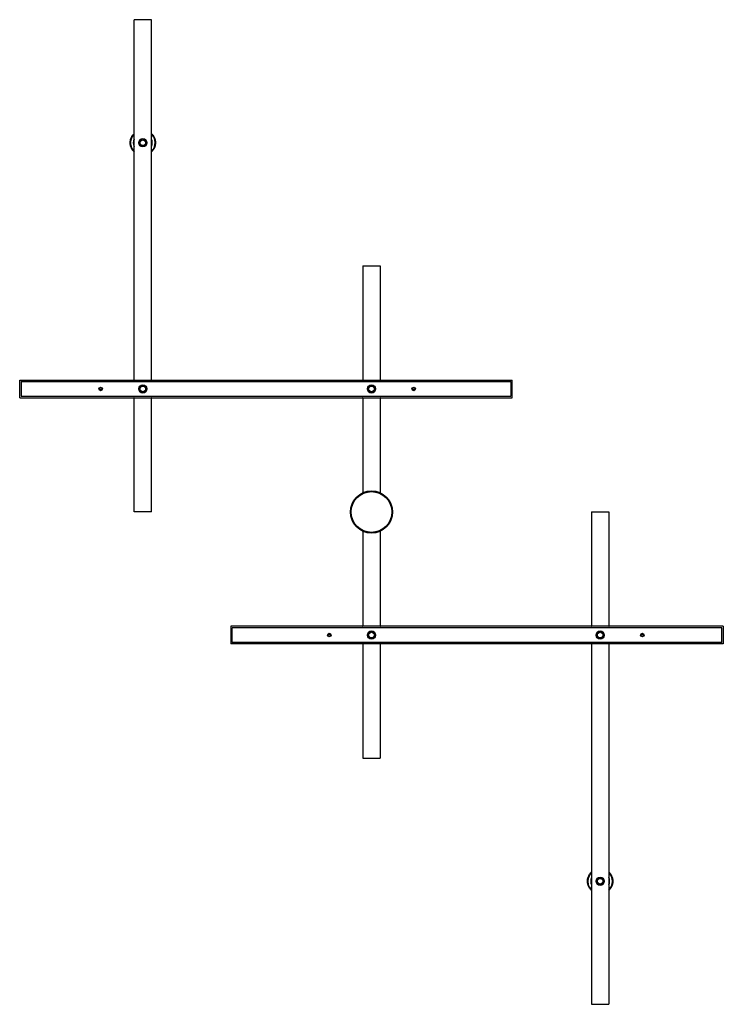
# Paper-space layout '_Inferior' of a CAD drawing. Header units: millimetres. Extents: x -650 to 350, y -525 to 875.
import ezdxf

# ---------------------------------------------------------------- set-up
doc = ezdxf.new("R2010")
doc.units = ezdxf.units.MM

psp = doc.layouts.new('_Inferior')

# ---------------------------------------------------------------- linework, layer by layer
at = {"color": 7, "linetype": 'Continuous', "lineweight": 25}
for p, q in [((-462.5, 875), (-487.5, 875)), ((-487.5, 362.5), (-487.5, 875)), ((-462.5, 362.5), (-462.5, 875)), ((-487.5, 712.1), (-487.7, 712)), ((-479.1, 703.6), (-478.6, 703.2)), ((-478.7, 703.3), (-479.1, 703.6)), ((-478.6, 703.2), (-478.7, 703.3)), ((-478.6, 703.2), (-478.6, 703.2)), ((-462.5, 687.8), (-461.9, 688.4)), ((-461.5, 688.1), (-462.5, 687.2)), ((-462, 688.5), (-461.5, 688.1)), ((-462, 688.5), (-462, 688.5)), ((-461.5, 688.1), (-461.9, 688.4)), ((-162.5, 525), (-162.5, 362.5)), ((-162.5, 525), (-137.5, 525)), ((-137.5, 525), (-137.5, 362.5)), ((-650, 337.5), (-650, 362.5)), ((-650, 362.5), (50, 362.5)), ((-648, 360.5), (48, 360.5)), ((-648, 360.5), (-648, 339.5)), ((-487.8, 362.5), (-487.5, 362.9)), ((-478.7, 354), (-478.3, 353.6)), ((-478.4, 353.7), (-478.7, 354)), ((-478.3, 353.6), (-478.4, 353.7)), ((-478.3, 353.6), (-478.3, 353.6)), ((-462.5, 362.8), (-462.1, 362.5)), ((-162.8, 362.5), (-162.5, 362.8)), ((-154.1, 353.6), (-153.6, 353.2)), ((-153.7, 353.3), (-154.1, 353.6)), ((-153.6, 353.2), (-153.7, 353.3)), ((-153.6, 353.2), (-153.6, 353.2)), ((-137.5, 362.8), (-137.2, 362.5)), ((48, 360.5), (48, 339.5)), ((50, 337.5), (50, 362.5)), ((-650, 337.5), (50, 337.5)), ((-648, 339.5), (48, 339.5)), ((-487.5, 337.2), (-487.9, 337.5)), ((-487.5, 175), (-487.5, 337.5)), ((-462.2, 337.5), (-462.5, 337.1)), ((-462.5, 175), (-462.5, 337.5)), ((-162.5, 337.2), (-162.8, 337.5)), ((-162.5, 337.5), (-162.5, 202.3)), ((-137.5, 337.5), (-137.5, 202.3)), ((-137.2, 337.5), (-137.5, 337.2)), ((-462.5, 175), (-487.5, 175)), ((162.5, 175), (162.5, 12.5)), ((162.5, 175), (187.5, 175)), ((187.5, 175), (187.5, 12.5)), ((-162.5, 147.7), (-162.5, 12.5)), ((-137.5, 147.7), (-137.5, 12.5)), ((350, 12.5), (-350, 12.5)), ((-350, 12.5), (-350, -12.5)), ((348, 10.5), (-348, 10.5)), ((-348, -10.5), (-348, 10.5)), ((-155.3, 1.4), (-154.7, 1.2)), ((-154.8, 1.3), (-155.3, 1.4)), ((-154.7, 1.3), (-154.8, 1.3)), ((-154.7, 1.2), (-154.7, 1.3)), ((162.2, 12.5), (162.5, 12.9)), ((171.3, 4), (171.7, 3.6)), ((171.6, 3.7), (171.3, 4)), ((171.7, 3.6), (171.6, 3.7)), ((171.7, 3.6), (171.7, 3.6)), ((187.5, 12.8), (187.9, 12.5)), ((348, -10.5), (348, 10.5)), ((350, 12.5), (350, -12.5)), ((350, -12.5), (-350, -12.5)), ((348, -10.5), (-348, -10.5)), ((-162.5, -12.5), (-162.5, -175)), ((-137.5, -12.5), (-137.5, -175)), ((162.5, -12.8), (162.1, -12.5)), ((162.5, -12.5), (162.5, -525)), ((187.8, -12.5), (187.5, -12.9)), ((187.5, -12.5), (187.5, -525)), ((-162.5, -175), (-137.5, -175)), ((159.6, -341.9), (158.3, -345)), ((169.7, -348.6), (170.3, -348.8)), ((170.2, -348.7), (169.7, -348.6)), ((170.3, -348.7), (170.2, -348.7)), ((170.3, -348.8), (170.3, -348.7)), ((161, -360.5), (162.5, -362.2)), ((161, -360.5), (162.5, -362.1)), ((191.7, -354.5), (192.4, -354.7)), ((191.7, -354.5), (191.7, -354.5)), ((192.4, -354.7), (191.8, -354.5)), ((162.5, -525), (187.5, -525))]:
    psp.add_line(p, q, dxfattribs=at)
at = {"color": 8, "linetype": 'Continuous', "lineweight": 25}
psp.add_line((187.5, -355.1), (188, -353.5), dxfattribs=at)
at = {"color": 7, "linetype": 'Continuous', "lineweight": 25}
for centre, radius in [((-475, 700), 5.85), ((-475, 700), 4), ((-535, 350), 2.5), ((-535, 350), 1.5), ((-475, 350), 5.85), ((-475, 350), 4), ((-150, 350), 5.85), ((-150, 350), 4), ((-90, 350), 2.5), ((-90, 350), 1.5), ((-150, 175), 30), ((-150, 175), 29), ((-210, 0), 2.5), ((-210, 0), 1.5), ((-150, 0), 5.85), ((-150, 0), 4), ((175, 0), 5.85), ((175, 0), 4), ((235, 0), 2.5), ((235, 0), 1.5), ((175, -350), 5.85), ((175, -350), 4)]:
    psp.add_circle(centre, radius, dxfattribs=at)
at = {"color": 8, "linetype": 'Continuous', "lineweight": 25}
for centre, start, end in [((-475, 700), 157.8084, 202.1916), ((-475, 700), 337.8084, 22.1916), ((175, -350), 157.8084, 202.1916), ((175, -350), 345.0068, 22.1916)]:
    psp.add_arc(centre, 13.5, start, end, dxfattribs=at)
at = {"color": 7, "linetype": 'Continuous', "lineweight": 25}
for centre, radius, start, end in [((-475, 700), 5, 247.1606, 138.475), ((-475, 700), 17.5, 190.2769, 224.4153), ((-475, 350), 5, 241.4774, 132.7917), ((-150, 350), 5, 247.1606, 138.475), ((-150, 0), 5, 273.6925, 165.0068), ((175, 0), 5, 241.5164, 132.8308), ((175, -350), 5, 273.6925, 165.0068), ((175, -350), 17.5, 315.5847, 344.9901)]:
    psp.add_arc(centre, radius, start, end, dxfattribs=at)
for points, knots in [([(-487.5, 687.2), (-488.4, 688.1), (-490.4, 690.2), (-492.3, 694.3), (-493.2, 698.9), (-492.8, 703.7), (-491.3, 708.1), (-489.4, 711.2), (-487.8, 712.5), (-487.5, 712.8)], [0, 0, 0, 0, 0.134356, 0.297643, 0.462911, 0.625881, 0.790922, 0.954836, 1, 1, 1, 1]), ([(-487.5, 712.1), (-487.8, 711.9), (-488.8, 710.9), (-490.1, 709), (-491.4, 706.3), (-492.2, 703.5), (-492.6, 700.5), (-492.5, 698.3), (-492.3, 697.1), (-492.2, 696.9)], [0, 0, 0, 0, 0.069298, 0.248837, 0.423441, 0.603106, 0.777775, 0.957506, 1, 1, 1, 1]), ([(-479.1, 703.6), (-479.3, 703.4), (-479.6, 703.1), (-479.9, 702.5), (-480.1, 702.1), (-480.3, 701.4), (-480.4, 701.1), (-480.5, 700.4), (-480.5, 700), (-480.5, 699.3), (-480.4, 699), (-480.2, 698.3), (-480.1, 697.9), (-479.8, 697.3), (-479.6, 697), (-479.1, 696.4), (-478.9, 696.1), (-478.4, 695.7), (-478.1, 695.4), (-477.5, 695.1), (-477.1, 694.9), (-476.4, 694.7), (-476.1, 694.6), (-475.4, 694.5), (-475, 694.5), (-474.3, 694.5), (-474, 694.6), (-473.3, 694.8), (-472.9, 694.9), (-472.3, 695.2), (-472, 695.4), (-471.4, 695.9), (-471.1, 696.1), (-470.7, 696.6), (-470.4, 696.9), (-470.1, 697.5), (-469.9, 697.9), (-469.7, 698.6), (-469.6, 698.9), (-469.5, 699.6), (-469.5, 700), (-469.5, 700.7), (-469.6, 701), (-469.8, 701.7), (-469.9, 702.1), (-470.2, 702.7), (-470.4, 703), (-470.9, 703.6), (-471.1, 703.9), (-471.6, 704.3), (-471.9, 704.6), (-472.5, 704.9), (-472.9, 705.1), (-473.6, 705.3), (-473.9, 705.4), (-474.6, 705.5), (-475, 705.5), (-475.7, 705.5), (-476, 705.4), (-476.7, 705.2), (-477.1, 705.1), (-477.7, 704.8), (-478, 704.6), (-478.6, 704.1), (-478.9, 703.9), (-479.1, 703.6)], [0, 0, 0, 0, 0.03125, 0.03125, 0.0625, 0.0625, 0.09375, 0.09375, 0.125, 0.125, 0.15625, 0.15625, 0.1875, 0.1875, 0.21875, 0.21875, 0.25, 0.25, 0.28125, 0.28125, 0.3125, 0.3125, 0.34375, 0.34375, 0.375, 0.375, 0.40625, 0.40625, 0.4375, 0.4375, 0.46875, 0.46875, 0.5, 0.5, 0.53125, 0.53125, 0.5625, 0.5625, 0.59375, 0.59375, 0.625, 0.625, 0.65625, 0.65625, 0.6875, 0.6875, 0.71875, 0.71875, 0.75, 0.75, 0.78125, 0.78125, 0.8125, 0.8125, 0.84375, 0.84375, 0.875, 0.875, 0.90625, 0.90625, 0.9375, 0.9375, 0.96875, 0.96875, 1, 1, 1, 1]), ([(-478.6, 703.2), (-479, 702.8), (-479.2, 702.4), (-479.6, 701.5), (-479.8, 701), (-479.9, 700.3), (-479.9, 700), (-479.8, 699.5), (-479.8, 699.3), (-479.7, 698.5), (-479.5, 698.1), (-479, 697.2), (-478.7, 696.8), (-478.1, 696.3), (-477.9, 696.1), (-477.5, 695.9), (-477.3, 695.7), (-476.6, 695.4), (-476.1, 695.3), (-475.4, 695.2), (-475.1, 695.1), (-474.7, 695.2), (-474.4, 695.2), (-474.2, 695.2)], [0, 0, 0, 0, 0.125, 0.125, 0.25, 0.25, 0.3125, 0.3125, 0.375, 0.375, 0.5, 0.5, 0.625, 0.625, 0.6875, 0.6875, 0.75, 0.75, 0.875, 0.875, 0.9375, 0.9375, 1, 1, 1, 1]), ([(-478.6, 703.2), (-479, 702.8), (-479.2, 702.4), (-479.6, 701.5), (-479.8, 701), (-479.9, 700), (-479.9, 699.5), (-479.7, 698.8), (-479.6, 698.5), (-479.5, 698.1), (-479.4, 697.9), (-479.1, 697.4), (-479, 697.2), (-478.7, 696.8), (-478.5, 696.6), (-478.1, 696.3), (-477.9, 696.1), (-477.5, 695.9), (-477.3, 695.7), (-476.9, 695.5), (-476.6, 695.4), (-476.2, 695.3), (-475.9, 695.2), (-475.2, 695.1), (-474.7, 695.1), (-474.2, 695.2)], [0, 0, 0, 0, 0.125, 0.125, 0.25, 0.25, 0.375, 0.375, 0.4375, 0.4375, 0.5, 0.5, 0.5625, 0.5625, 0.625, 0.625, 0.6875, 0.6875, 0.75, 0.75, 0.8125, 0.8125, 0.875, 0.875, 1, 1, 1, 1]), ([(-476.9, 695.4), (-476.2, 695.2), (-474.8, 694.8), (-472.7, 695.4), (-471.2, 696.6), (-470.1, 698.3), (-469.9, 700.3), (-470.4, 702.3), (-471.6, 703.8), (-473.3, 704.9), (-475.3, 705.1), (-476.7, 704.9), (-477.2, 704.5), (-477.2, 704.5)], [0, 0, 0, 0, 0.114972, 0.213144, 0.311317, 0.409489, 0.507662, 0.605835, 0.704007, 0.80218, 0.900353, 0.998525, 1, 1, 1, 1]), ([(-462.5, 712.8), (-461.6, 711.9), (-459.6, 709.8), (-457.7, 705.7), (-456.8, 701.1), (-457.2, 696.4), (-458.7, 691.8), (-460.6, 689.3), (-461.5, 688.1)], [0, 0, 0, 0, 0.140711, 0.311721, 0.484806, 0.655485, 0.828333, 1, 1, 1, 1]), ([(-458, 696.6), (-457.9, 697.1), (-457.7, 698.6), (-457.6, 701.1), (-458, 704), (-458.9, 706.8), (-460.3, 709.4), (-461.5, 711.2), (-462.4, 711.9), (-462.5, 712.1)], [0, 0, 0, 0, 0.09957, 0.271315, 0.44306, 0.619784, 0.791555, 0.968284, 1, 1, 1, 1]), ([(-492.2, 696.9), (-491.9, 695.6), (-491.3, 693.1), (-489.6, 690), (-488.1, 688.5), (-487.5, 687.9)], [0, 0, 0, 0, 0.378918, 0.752383, 1, 1, 1, 1]), ([(-479.5, 697.8), (-479.2, 697.3), (-478.9, 696.8), (-478.2, 696.2), (-478, 696), (-477.5, 695.7), (-477.2, 695.5), (-476.9, 695.4)], [0, 0, 0, 0, 0.5, 0.5, 0.75, 0.75, 1, 1, 1, 1]), ([(-474.2, 695.2), (-474.6, 695.1), (-475.1, 695.1), (-475.8, 695.1), (-476, 695.2), (-476.5, 695.2), (-476.7, 695.3), (-476.9, 695.4)], [0, 0, 0, 0, 0.5, 0.5, 0.75, 0.75, 1, 1, 1, 1]), ([(-462, 688.5), (-461.5, 689.1), (-461.1, 689.7), (-460.2, 691), (-459.5, 692.3), (-458.9, 693.7), (-458.5, 694.8), (-458.4, 695.1), (-458.2, 695.9), (-458.1, 696.2), (-458, 696.6)], [0, 0, 0, 0, 0.25, 0.25, 0.5, 0.75, 0.75, 0.875, 0.875, 1, 1, 1, 1]), ([(-458, 696.6), (-458.3, 695.1), (-458.8, 693.7), (-460.2, 690.9), (-461.1, 689.6), (-462, 688.5)], [0, 0, 0, 0, 0.5, 0.5, 1, 1, 1, 1]), ([(-478.7, 354), (-479, 353.8), (-479.2, 353.5), (-479.7, 352.9), (-479.8, 352.6), (-480.1, 352), (-480.3, 351.6), (-480.4, 350.9), (-480.5, 350.6), (-480.5, 349.9), (-480.5, 349.5), (-480.4, 348.8), (-480.3, 348.4), (-480, 347.8), (-479.9, 347.4), (-479.5, 346.8), (-479.3, 346.5), (-478.8, 346), (-478.5, 345.8), (-477.9, 345.3), (-477.6, 345.2), (-477, 344.9), (-476.6, 344.7), (-475.9, 344.6), (-475.6, 344.5), (-474.9, 344.5), (-474.5, 344.5), (-473.8, 344.6), (-473.4, 344.7), (-472.8, 345), (-472.4, 345.1), (-471.8, 345.5), (-471.5, 345.7), (-471, 346.2), (-470.8, 346.5), (-470.3, 347.1), (-470.2, 347.4), (-469.9, 348), (-469.7, 348.4), (-469.6, 349.1), (-469.5, 349.4), (-469.5, 350.1), (-469.5, 350.5), (-469.6, 351.2), (-469.7, 351.6), (-470, 352.2), (-470.1, 352.6), (-470.5, 353.2), (-470.7, 353.5), (-471.2, 354), (-471.5, 354.2), (-472.1, 354.7), (-472.4, 354.8), (-473, 355.1), (-473.4, 355.3), (-474.1, 355.4), (-474.4, 355.5), (-475.1, 355.5), (-475.5, 355.5), (-476.2, 355.4), (-476.6, 355.3), (-477.2, 355), (-477.6, 354.9), (-478.2, 354.5), (-478.5, 354.3), (-478.7, 354)], [0, 0, 0, 0, 0.03125, 0.03125, 0.0625, 0.0625, 0.09375, 0.09375, 0.125, 0.125, 0.15625, 0.15625, 0.1875, 0.1875, 0.21875, 0.21875, 0.25, 0.25, 0.28125, 0.28125, 0.3125, 0.3125, 0.34375, 0.34375, 0.375, 0.375, 0.40625, 0.40625, 0.4375, 0.4375, 0.46875, 0.46875, 0.5, 0.5, 0.53125, 0.53125, 0.5625, 0.5625, 0.59375, 0.59375, 0.625, 0.625, 0.65625, 0.65625, 0.6875, 0.6875, 0.71875, 0.71875, 0.75, 0.75, 0.78125, 0.78125, 0.8125, 0.8125, 0.84375, 0.84375, 0.875, 0.875, 0.90625, 0.90625, 0.9375, 0.9375, 0.96875, 0.96875, 1, 1, 1, 1]), ([(-478.3, 353.6), (-478.7, 353.2), (-479, 352.8), (-479.5, 351.9), (-479.7, 351.5), (-479.8, 350.7), (-479.8, 350.5), (-479.9, 350), (-479.9, 349.8), (-479.8, 349), (-479.6, 348.5), (-479.2, 347.6), (-479, 347.2), (-478.5, 346.6), (-478.3, 346.4), (-477.9, 346.1), (-477.7, 346), (-477.1, 345.6), (-476.6, 345.4), (-475.9, 345.2), (-475.6, 345.2), (-475.1, 345.1), (-474.9, 345.1), (-474.6, 345.2)], [0, 0, 0, 0, 0.125, 0.125, 0.25, 0.25, 0.3125, 0.3125, 0.375, 0.375, 0.5, 0.5, 0.625, 0.625, 0.6875, 0.6875, 0.75, 0.75, 0.875, 0.875, 0.9375, 0.9375, 1, 1, 1, 1]), ([(-478.3, 353.6), (-478.7, 353.2), (-479, 352.8), (-479.5, 352), (-479.6, 351.5), (-479.9, 350.5), (-479.9, 350), (-479.8, 349.3), (-479.8, 349), (-479.6, 348.5), (-479.6, 348.3), (-479.4, 347.8), (-479.2, 347.6), (-479, 347.2), (-478.8, 347), (-478.5, 346.6), (-478.3, 346.4), (-477.9, 346.1), (-477.7, 346), (-477.3, 345.7), (-477.1, 345.6), (-476.6, 345.4), (-476.4, 345.3), (-475.7, 345.2), (-475.2, 345.1), (-474.6, 345.2)], [0, 0, 0, 0, 0.125, 0.125, 0.25, 0.25, 0.375, 0.375, 0.4375, 0.4375, 0.5, 0.5, 0.5625, 0.5625, 0.625, 0.625, 0.6875, 0.6875, 0.75, 0.75, 0.8125, 0.8125, 0.875, 0.875, 1, 1, 1, 1]), ([(-478.4, 353.7), (-478.4, 353.7), (-479, 353.3), (-479.3, 352.7), (-479.5, 352.1)], [0, 0, 0, 0, 0.004535, 1, 1, 1, 1]), ([(-477.4, 345.6), (-476.7, 345.3), (-475.3, 344.8), (-473.2, 345.2), (-471.5, 346.2), (-470.3, 347.9), (-469.9, 349.8), (-470.2, 351.8), (-471.2, 353.5), (-472.9, 354.7), (-474.8, 355.1), (-476.2, 355), (-476.8, 354.7), (-476.8, 354.7)], [0, 0, 0, 0, 0.1149716, 0.2131442, 0.3113169, 0.4094895, 0.5076621, 0.6058348, 0.7040074, 0.80218, 0.9003527, 0.9985253, 1, 1, 1, 1]), ([(-154.1, 353.6), (-154.3, 353.4), (-154.6, 353.1), (-154.9, 352.5), (-155.1, 352.1), (-155.3, 351.4), (-155.4, 351.1), (-155.5, 350.4), (-155.5, 350), (-155.5, 349.3), (-155.4, 349), (-155.2, 348.3), (-155.1, 347.9), (-154.8, 347.3), (-154.6, 347), (-154.1, 346.4), (-153.9, 346.1), (-153.4, 345.7), (-153.1, 345.4), (-152.5, 345.1), (-152.1, 344.9), (-151.4, 344.7), (-151.1, 344.6), (-150.4, 344.5), (-150, 344.5), (-149.3, 344.5), (-149, 344.6), (-148.3, 344.8), (-147.9, 344.9), (-147.3, 345.2), (-147, 345.4), (-146.4, 345.9), (-146.1, 346.1), (-145.7, 346.6), (-145.4, 346.9), (-145.1, 347.5), (-144.9, 347.9), (-144.7, 348.6), (-144.6, 348.9), (-144.5, 349.6), (-144.5, 350), (-144.5, 350.7), (-144.6, 351), (-144.8, 351.7), (-144.9, 352.1), (-145.2, 352.7), (-145.4, 353), (-145.9, 353.6), (-146.1, 353.9), (-146.6, 354.3), (-146.9, 354.6), (-147.5, 354.9), (-147.9, 355.1), (-148.6, 355.3), (-148.9, 355.4), (-149.6, 355.5), (-150, 355.5), (-150.7, 355.5), (-151, 355.4), (-151.7, 355.2), (-152.1, 355.1), (-152.7, 354.8), (-153, 354.6), (-153.6, 354.1), (-153.9, 353.9), (-154.1, 353.6)], [0, 0, 0, 0, 0.03125, 0.03125, 0.0625, 0.0625, 0.09375, 0.09375, 0.125, 0.125, 0.15625, 0.15625, 0.1875, 0.1875, 0.21875, 0.21875, 0.25, 0.25, 0.28125, 0.28125, 0.3125, 0.3125, 0.34375, 0.34375, 0.375, 0.375, 0.40625, 0.40625, 0.4375, 0.4375, 0.46875, 0.46875, 0.5, 0.5, 0.53125, 0.53125, 0.5625, 0.5625, 0.59375, 0.59375, 0.625, 0.625, 0.65625, 0.65625, 0.6875, 0.6875, 0.71875, 0.71875, 0.75, 0.75, 0.78125, 0.78125, 0.8125, 0.8125, 0.84375, 0.84375, 0.875, 0.875, 0.90625, 0.90625, 0.9375, 0.9375, 0.96875, 0.96875, 1, 1, 1, 1]), ([(-153.6, 353.2), (-154, 352.8), (-154.2, 352.4), (-154.6, 351.5), (-154.8, 351), (-154.9, 350.3), (-154.9, 350), (-154.8, 349.5), (-154.8, 349.3), (-154.7, 348.5), (-154.5, 348.1), (-154, 347.2), (-153.7, 346.8), (-153.1, 346.3), (-152.9, 346.1), (-152.5, 345.9), (-152.3, 345.7), (-151.6, 345.4), (-151.1, 345.3), (-150.4, 345.2), (-150.1, 345.1), (-149.7, 345.2), (-149.4, 345.2), (-149.2, 345.2)], [0, 0, 0, 0, 0.125, 0.125, 0.25, 0.25, 0.3125, 0.3125, 0.375, 0.375, 0.5, 0.5, 0.625, 0.625, 0.6875, 0.6875, 0.75, 0.75, 0.875, 0.875, 0.9375, 0.9375, 1, 1, 1, 1]), ([(-153.6, 353.2), (-154, 352.8), (-154.2, 352.4), (-154.6, 351.5), (-154.8, 351), (-154.9, 350), (-154.9, 349.5), (-154.7, 348.8), (-154.6, 348.5), (-154.5, 348.1), (-154.4, 347.9), (-154.1, 347.4), (-154, 347.2), (-153.7, 346.8), (-153.5, 346.6), (-153.1, 346.3), (-152.9, 346.1), (-152.5, 345.9), (-152.3, 345.7), (-151.9, 345.5), (-151.6, 345.4), (-151.2, 345.3), (-150.9, 345.2), (-150.2, 345.1), (-149.7, 345.1), (-149.2, 345.2)], [0, 0, 0, 0, 0.125, 0.125, 0.25, 0.25, 0.375, 0.375, 0.4375, 0.4375, 0.5, 0.5, 0.5625, 0.5625, 0.625, 0.625, 0.6875, 0.6875, 0.75, 0.75, 0.8125, 0.8125, 0.875, 0.875, 1, 1, 1, 1]), ([(-151.9, 345.4), (-151.2, 345.2), (-149.8, 344.8), (-147.7, 345.4), (-146.2, 346.6), (-145.1, 348.3), (-144.9, 350.3), (-145.4, 352.3), (-146.6, 353.8), (-148.3, 354.9), (-150.3, 355.1), (-151.7, 354.9), (-152.2, 354.5), (-152.2, 354.5)], [0, 0, 0, 0, 0.114972, 0.213144, 0.311317, 0.409489, 0.507662, 0.605835, 0.704007, 0.80218, 0.900353, 0.998525, 1, 1, 1, 1]), ([(-479.7, 348.3), (-479.5, 347.7), (-479.2, 347.2), (-478.6, 346.5), (-478.4, 346.3), (-477.9, 345.9), (-477.7, 345.8), (-477.4, 345.6)], [0, 0, 0, 0, 0.5, 0.5, 0.75, 0.75, 1, 1, 1, 1]), ([(-474.6, 345.2), (-475.1, 345.1), (-475.6, 345.1), (-476.3, 345.2), (-476.5, 345.3), (-477, 345.4), (-477.2, 345.5), (-477.4, 345.6)], [0, 0, 0, 0, 0.5, 0.5, 0.75, 0.75, 1, 1, 1, 1]), ([(-154.5, 347.8), (-154.2, 347.3), (-153.9, 346.8), (-153.2, 346.2), (-153, 346), (-152.5, 345.7), (-152.2, 345.5), (-151.9, 345.4)], [0, 0, 0, 0, 0.5, 0.5, 0.75, 0.75, 1, 1, 1, 1]), ([(-149.2, 345.2), (-149.6, 345.1), (-150.1, 345.1), (-150.8, 345.1), (-151, 345.2), (-151.5, 345.2), (-151.7, 345.3), (-151.9, 345.4)], [0, 0, 0, 0, 0.5, 0.5, 0.75, 0.75, 1, 1, 1, 1]), ([(-162.9, 12.5), (-162.8, 12.6), (-162.7, 12.7), (-162.6, 12.9), (-162.5, 12.9)], [0, 0, 0, 0, 0.523543, 1, 1, 1, 1]), ([(-155.3, 1.4), (-155.4, 1.1), (-155.5, 0.7), (-155.5, 0), (-155.5, -0.4), (-155.4, -1.1), (-155.3, -1.4), (-155.1, -2.1), (-154.9, -2.4), (-154.6, -3), (-154.4, -3.3), (-153.9, -3.9), (-153.6, -4.1), (-153.1, -4.6), (-152.7, -4.8), (-152.1, -5.1), (-151.8, -5.2), (-151.1, -5.4), (-150.7, -5.5), (-150, -5.5), (-149.6, -5.5), (-148.9, -5.4), (-148.6, -5.3), (-147.9, -5.1), (-147.6, -4.9), (-147, -4.6), (-146.7, -4.4), (-146.1, -3.9), (-145.9, -3.6), (-145.4, -3.1), (-145.2, -2.7), (-144.9, -2.1), (-144.8, -1.8), (-144.6, -1.1), (-144.5, -0.7), (-144.5, 0), (-144.5, 0.4), (-144.6, 1.1), (-144.7, 1.4), (-144.9, 2.1), (-145.1, 2.4), (-145.4, 3), (-145.6, 3.3), (-146.1, 3.9), (-146.4, 4.1), (-146.9, 4.6), (-147.3, 4.8), (-147.9, 5.1), (-148.2, 5.2), (-148.9, 5.4), (-149.3, 5.5), (-150, 5.5), (-150.4, 5.5), (-151.1, 5.4), (-151.4, 5.3), (-152.1, 5.1), (-152.4, 4.9), (-153, 4.6), (-153.3, 4.4), (-153.9, 3.9), (-154.1, 3.6), (-154.6, 3.1), (-154.8, 2.7), (-155.1, 2.1), (-155.2, 1.8), (-155.3, 1.4)], [0, 0, 0, 0, 0.03125, 0.03125, 0.0625, 0.0625, 0.09375, 0.09375, 0.125, 0.125, 0.15625, 0.15625, 0.1875, 0.1875, 0.21875, 0.21875, 0.25, 0.25, 0.28125, 0.28125, 0.3125, 0.3125, 0.34375, 0.34375, 0.375, 0.375, 0.40625, 0.40625, 0.4375, 0.4375, 0.46875, 0.46875, 0.5, 0.5, 0.53125, 0.53125, 0.5625, 0.5625, 0.59375, 0.59375, 0.625, 0.625, 0.65625, 0.65625, 0.6875, 0.6875, 0.71875, 0.71875, 0.75, 0.75, 0.78125, 0.78125, 0.8125, 0.8125, 0.84375, 0.84375, 0.875, 0.875, 0.90625, 0.90625, 0.9375, 0.9375, 0.96875, 0.96875, 1, 1, 1, 1]), ([(-154.8, 1.3), (-154.8, 1.3), (-155.1, 0.7), (-155, 0), (-155, -0.7)], [0, 0, 0, 0, 0.004535, 1, 1, 1, 1]), ([(-154.7, 1.3), (-154.8, 0.8), (-154.9, 0.3), (-154.8, -0.7), (-154.7, -1.2), (-154.4, -2.2), (-154.1, -2.6), (-153.7, -3.2), (-153.5, -3.4), (-153.1, -3.7), (-152.9, -3.9), (-152.5, -4.1), (-152.3, -4.3), (-151.9, -4.5), (-151.6, -4.6), (-151.2, -4.7), (-150.9, -4.8), (-150.4, -4.8), (-150.2, -4.9), (-149.7, -4.8), (-149.4, -4.8), (-148.9, -4.7), (-148.7, -4.7), (-148, -4.4), (-147.5, -4.2), (-147.1, -3.9)], [0, 0, 0, 0, 0.125, 0.125, 0.25, 0.25, 0.375, 0.375, 0.4375, 0.4375, 0.5, 0.5, 0.5625, 0.5625, 0.625, 0.625, 0.6875, 0.6875, 0.75, 0.75, 0.8125, 0.8125, 0.875, 0.875, 1, 1, 1, 1]), ([(-154.7, 1.2), (-154.8, 0.8), (-154.9, 0.3), (-154.8, -0.7), (-154.7, -1.2), (-154.5, -1.9), (-154.4, -2.2), (-154.1, -2.6), (-154, -2.8), (-153.5, -3.4), (-153.1, -3.7), (-152.3, -4.3), (-151.8, -4.5), (-151.1, -4.7), (-150.9, -4.8), (-150.4, -4.8), (-150.2, -4.9), (-149.4, -4.8), (-148.9, -4.8), (-148.2, -4.5), (-148, -4.4), (-147.5, -4.2), (-147.3, -4.1), (-147.1, -3.9)], [0, 0, 0, 0, 0.125, 0.125, 0.25, 0.25, 0.3125, 0.3125, 0.375, 0.375, 0.5, 0.5, 0.625, 0.625, 0.6875, 0.6875, 0.75, 0.75, 0.875, 0.875, 0.9375, 0.9375, 1, 1, 1, 1]), ([(-149.7, -5), (-148.9, -4.8), (-147.5, -4.6), (-145.9, -3.1), (-145, -1.3), (-144.9, 0.7), (-145.6, 2.6), (-146.9, 4.1), (-148.7, 5), (-150.7, 5.1), (-152.5, 4.4), (-153.7, 3.6), (-154, 3), (-154, 3)], [0, 0, 0, 0, 0.114972, 0.213144, 0.311317, 0.409489, 0.507662, 0.605835, 0.704007, 0.80218, 0.900353, 0.998525, 1, 1, 1, 1]), ([(-137.5, 12.9), (-137.4, 12.9), (-137.3, 12.7), (-137.2, 12.6), (-137.1, 12.5)], [0, 0, 0, 0, 0.475086, 1, 1, 1, 1]), ([(171.3, 4), (171, 3.8), (170.8, 3.5), (170.3, 2.9), (170.2, 2.6), (169.9, 2), (169.7, 1.6), (169.6, 0.9), (169.5, 0.6), (169.5, -0.1), (169.5, -0.5), (169.6, -1.2), (169.7, -1.6), (170, -2.2), (170.1, -2.6), (170.5, -3.2), (170.7, -3.5), (171.2, -4), (171.5, -4.2), (172.1, -4.7), (172.4, -4.8), (173, -5.1), (173.4, -5.3), (174.1, -5.4), (174.4, -5.5), (175.1, -5.5), (175.5, -5.5), (176.2, -5.4), (176.6, -5.3), (177.2, -5), (177.6, -4.9), (178.2, -4.5), (178.5, -4.3), (179, -3.8), (179.2, -3.5), (179.7, -2.9), (179.8, -2.6), (180.1, -2), (180.3, -1.6), (180.4, -0.9), (180.5, -0.6), (180.5, 0.1), (180.5, 0.5), (180.4, 1.2), (180.3, 1.6), (180, 2.2), (179.9, 2.6), (179.5, 3.2), (179.3, 3.5), (178.8, 4), (178.5, 4.2), (177.9, 4.7), (177.6, 4.8), (177, 5.1), (176.6, 5.3), (175.9, 5.4), (175.6, 5.5), (174.9, 5.5), (174.5, 5.5), (173.8, 5.4), (173.4, 5.3), (172.8, 5), (172.4, 4.9), (171.8, 4.5), (171.5, 4.3), (171.3, 4)], [0, 0, 0, 0, 0.03125, 0.03125, 0.0625, 0.0625, 0.09375, 0.09375, 0.125, 0.125, 0.15625, 0.15625, 0.1875, 0.1875, 0.21875, 0.21875, 0.25, 0.25, 0.28125, 0.28125, 0.3125, 0.3125, 0.34375, 0.34375, 0.375, 0.375, 0.40625, 0.40625, 0.4375, 0.4375, 0.46875, 0.46875, 0.5, 0.5, 0.53125, 0.53125, 0.5625, 0.5625, 0.59375, 0.59375, 0.625, 0.625, 0.65625, 0.65625, 0.6875, 0.6875, 0.71875, 0.71875, 0.75, 0.75, 0.78125, 0.78125, 0.8125, 0.8125, 0.84375, 0.84375, 0.875, 0.875, 0.90625, 0.90625, 0.9375, 0.9375, 0.96875, 0.96875, 1, 1, 1, 1]), ([(171.7, 3.6), (171.3, 3.2), (171, 2.8), (170.5, 1.9), (170.3, 1.5), (170.2, 0.7), (170.2, 0.5), (170.1, 0), (170.1, -0.2), (170.2, -1), (170.4, -1.5), (170.8, -2.4), (171, -2.8), (171.5, -3.4), (171.7, -3.6), (172.1, -3.9), (172.3, -4), (172.9, -4.4), (173.4, -4.6), (174.1, -4.8), (174.4, -4.8), (174.9, -4.9), (175.1, -4.9), (175.4, -4.8)], [0, 0, 0, 0, 0.125, 0.125, 0.25, 0.25, 0.3125, 0.3125, 0.375, 0.375, 0.5, 0.5, 0.625, 0.625, 0.6875, 0.6875, 0.75, 0.75, 0.875, 0.875, 0.9375, 0.9375, 1, 1, 1, 1]), ([(171.7, 3.6), (171.3, 3.2), (171, 2.8), (170.5, 2), (170.4, 1.5), (170.1, 0.5), (170.1, 0), (170.2, -0.7), (170.2, -1), (170.4, -1.5), (170.4, -1.7), (170.6, -2.2), (170.8, -2.4), (171, -2.8), (171.2, -3), (171.5, -3.4), (171.7, -3.6), (172.1, -3.9), (172.3, -4), (172.7, -4.3), (172.9, -4.4), (173.4, -4.6), (173.6, -4.7), (174.3, -4.8), (174.9, -4.9), (175.4, -4.8)], [0, 0, 0, 0, 0.125, 0.125, 0.25, 0.25, 0.375, 0.375, 0.4375, 0.4375, 0.5, 0.5, 0.5625, 0.5625, 0.625, 0.625, 0.6875, 0.6875, 0.75, 0.75, 0.8125, 0.8125, 0.875, 0.875, 1, 1, 1, 1]), ([(171.6, 3.7), (171.6, 3.7), (171, 3.3), (170.7, 2.7), (170.5, 2.1)], [0, 0, 0, 0, 0.004535, 1, 1, 1, 1]), ([(172.6, -4.4), (173.3, -4.7), (174.7, -5.2), (176.8, -4.8), (178.5, -3.8), (179.7, -2.1), (180.1, -0.2), (179.8, 1.8), (178.8, 3.5), (177.1, 4.7), (175.2, 5.1), (173.8, 5), (173.2, 4.7), (173.2, 4.7)], [0, 0, 0, 0, 0.114972, 0.213144, 0.311317, 0.409489, 0.507662, 0.605835, 0.704007, 0.80218, 0.900353, 0.998525, 1, 1, 1, 1]), ([(-162.5, -12.9), (-162.6, -12.9), (-162.7, -12.7), (-162.8, -12.6), (-162.9, -12.5)], [0, 0, 0, 0, 0.475086, 1, 1, 1, 1]), ([(-153, -4), (-152.6, -4.3), (-152, -4.6), (-151.2, -4.9), (-150.9, -4.9), (-150.3, -5), (-150, -5), (-149.7, -5)], [0, 0, 0, 0, 0.5, 0.5, 0.75, 0.75, 1, 1, 1, 1]), ([(-147.1, -3.9), (-147.5, -4.2), (-147.9, -4.4), (-148.5, -4.7), (-148.8, -4.8), (-149.2, -4.9), (-149.4, -5), (-149.7, -5)], [0, 0, 0, 0, 0.5, 0.5, 0.75, 0.75, 1, 1, 1, 1]), ([(-137.1, -12.5), (-137.2, -12.6), (-137.3, -12.7), (-137.4, -12.9), (-137.5, -12.9)], [0, 0, 0, 0, 0.5235431, 1, 1, 1, 1]), ([(170.3, -1.7), (170.5, -2.3), (170.8, -2.8), (171.4, -3.5), (171.6, -3.7), (172.1, -4.1), (172.3, -4.3), (172.6, -4.4)], [0, 0, 0, 0, 0.5, 0.5, 0.75, 0.75, 1, 1, 1, 1]), ([(175.4, -4.8), (174.9, -4.9), (174.4, -4.9), (173.7, -4.8), (173.5, -4.7), (173, -4.6), (172.8, -4.5), (172.6, -4.4)], [0, 0, 0, 0, 0.5, 0.5, 0.75, 0.75, 1, 1, 1, 1]), ([(162.5, -362.9), (162.4, -362.9), (161.1, -361.8), (159.3, -359), (157.4, -354.7), (156.8, -350), (157.4, -345.3), (159.3, -341), (161.1, -338.2), (162.4, -337.2), (162.5, -337.1)], [0, 0, 0, 0, 0.0094776, 0.1738853, 0.3360077, 0.5001894, 0.6632506, 0.8263117, 0.9904935, 1, 1, 1, 1]), ([(162.5, -337.8), (162.4, -337.9), (161.5, -338.7), (160.3, -340.4), (158.9, -343), (157.9, -345.8), (157.5, -348.7), (157.5, -351.7), (158, -354.6), (159, -357.4), (160.1, -359.3), (160.9, -360.3), (161, -360.5)], [0, 0, 0, 0, 0.019112, 0.136321, 0.256923, 0.374239, 0.494952, 0.612348, 0.733146, 0.850586, 0.971429, 1, 1, 1, 1]), ([(169.7, -348.6), (169.6, -348.9), (169.5, -349.3), (169.5, -350), (169.5, -350.4), (169.6, -351.1), (169.7, -351.4), (169.9, -352.1), (170.1, -352.4), (170.4, -353), (170.6, -353.3), (171.1, -353.9), (171.4, -354.1), (171.9, -354.6), (172.3, -354.8), (172.9, -355.1), (173.2, -355.2), (173.9, -355.4), (174.3, -355.5), (175, -355.5), (175.4, -355.5), (176.1, -355.4), (176.4, -355.3), (177.1, -355.1), (177.4, -354.9), (178, -354.6), (178.3, -354.4), (178.9, -353.9), (179.1, -353.6), (179.6, -353.1), (179.8, -352.7), (180.1, -352.1), (180.2, -351.8), (180.4, -351.1), (180.5, -350.7), (180.5, -350), (180.5, -349.6), (180.4, -348.9), (180.3, -348.6), (180.1, -347.9), (179.9, -347.6), (179.6, -347), (179.4, -346.7), (178.9, -346.1), (178.6, -345.9), (178.1, -345.4), (177.7, -345.2), (177.1, -344.9), (176.8, -344.8), (176.1, -344.6), (175.7, -344.5), (175, -344.5), (174.6, -344.5), (173.9, -344.6), (173.6, -344.7), (172.9, -344.9), (172.6, -345.1), (172, -345.4), (171.7, -345.6), (171.1, -346.1), (170.9, -346.4), (170.4, -346.9), (170.2, -347.3), (169.9, -347.9), (169.8, -348.2), (169.7, -348.6)], [0, 0, 0, 0, 0.03125, 0.03125, 0.0625, 0.0625, 0.09375, 0.09375, 0.125, 0.125, 0.15625, 0.15625, 0.1875, 0.1875, 0.21875, 0.21875, 0.25, 0.25, 0.28125, 0.28125, 0.3125, 0.3125, 0.34375, 0.34375, 0.375, 0.375, 0.40625, 0.40625, 0.4375, 0.4375, 0.46875, 0.46875, 0.5, 0.5, 0.53125, 0.53125, 0.5625, 0.5625, 0.59375, 0.59375, 0.625, 0.625, 0.65625, 0.65625, 0.6875, 0.6875, 0.71875, 0.71875, 0.75, 0.75, 0.78125, 0.78125, 0.8125, 0.8125, 0.84375, 0.84375, 0.875, 0.875, 0.90625, 0.90625, 0.9375, 0.9375, 0.96875, 0.96875, 1, 1, 1, 1]), ([(170.3, -348.7), (170.2, -349.2), (170.1, -349.7), (170.2, -350.7), (170.3, -351.2), (170.6, -352.2), (170.9, -352.6), (171.3, -353.2), (171.5, -353.4), (171.9, -353.7), (172.1, -353.9), (172.5, -354.1), (172.7, -354.3), (173.1, -354.5), (173.4, -354.6), (173.8, -354.7), (174.1, -354.8), (174.6, -354.8), (174.8, -354.9), (175.3, -354.8), (175.6, -354.8), (176.1, -354.7), (176.3, -354.7), (177, -354.4), (177.5, -354.2), (177.9, -353.9)], [0, 0, 0, 0, 0.125, 0.125, 0.25, 0.25, 0.375, 0.375, 0.4375, 0.4375, 0.5, 0.5, 0.5625, 0.5625, 0.625, 0.625, 0.6875, 0.6875, 0.75, 0.75, 0.8125, 0.8125, 0.875, 0.875, 1, 1, 1, 1]), ([(170.3, -348.8), (170.2, -349.2), (170.1, -349.7), (170.2, -350.7), (170.3, -351.2), (170.5, -351.9), (170.6, -352.2), (170.9, -352.6), (171, -352.8), (171.5, -353.4), (171.9, -353.7), (172.7, -354.3), (173.2, -354.5), (173.9, -354.7), (174.1, -354.8), (174.6, -354.8), (174.8, -354.9), (175.6, -354.8), (176.1, -354.8), (176.8, -354.5), (177, -354.4), (177.5, -354.2), (177.7, -354.1), (177.9, -353.9)], [0, 0, 0, 0, 0.125, 0.125, 0.25, 0.25, 0.3125, 0.3125, 0.375, 0.375, 0.5, 0.5, 0.625, 0.625, 0.6875, 0.6875, 0.75, 0.75, 0.875, 0.875, 0.9375, 0.9375, 1, 1, 1, 1]), ([(175.3, -355), (176.1, -354.8), (177.5, -354.6), (179.1, -353.1), (180, -351.3), (180.1, -349.3), (179.4, -347.4), (178.1, -345.9), (176.3, -345), (174.3, -344.9), (172.5, -345.6), (171.3, -346.4), (171, -347), (171, -347)], [0, 0, 0, 0, 0.114972, 0.213144, 0.311317, 0.409489, 0.507662, 0.605835, 0.704007, 0.80218, 0.900353, 0.998525, 1, 1, 1, 1]), ([(187.5, -337.1), (187.6, -337.2), (188.9, -338.2), (190.7, -341), (192.6, -345.3), (193.3, -350), (192.7, -353.1), (192.4, -354.7)], [0, 0, 0, 0, 0.01429, 0.262171, 0.506607, 0.754148, 1, 1, 1, 1]), ([(191.7, -345.5), (191.5, -344.9), (191.1, -343.5), (190, -341.2), (188.8, -339.3), (187.8, -338.3), (187.5, -338)], [0, 0, 0, 0, 0.193233, 0.526534, 0.859835, 1, 1, 1, 1]), ([(191.7, -354.5), (191.9, -353.7), (192.1, -353), (192.3, -351.5), (192.4, -350), (192.3, -348.5), (192.1, -347.3), (192, -347), (191.9, -346.2), (191.8, -345.8), (191.7, -345.5)], [0, 0, 0, 0, 0.25, 0.25, 0.5, 0.75, 0.75, 0.875, 0.875, 1, 1, 1, 1]), ([(191.7, -345.5), (192.1, -346.9), (192.3, -348.5), (192.3, -351.5), (192.1, -353), (191.7, -354.5)], [0, 0, 0, 0, 0.5, 0.5, 1, 1, 1, 1]), ([(172, -354), (172.4, -354.3), (173, -354.6), (173.8, -354.9), (174.1, -354.9), (174.7, -355), (175, -355), (175.3, -355)], [0, 0, 0, 0, 0.5, 0.5, 0.75, 0.75, 1, 1, 1, 1]), ([(177.9, -353.9), (177.5, -354.2), (177.1, -354.4), (176.5, -354.7), (176.2, -354.8), (175.8, -354.9), (175.6, -355), (175.3, -355)], [0, 0, 0, 0, 0.5, 0.5, 0.75, 0.75, 1, 1, 1, 1]), ([(192.4, -354.7), (191.9, -356.1), (190.8, -359.1), (188.9, -361.8), (187.6, -362.9), (187.5, -362.9)], [0, 0, 0, 0, 0.484221, 0.97177, 1, 1, 1, 1])]:
    psp.add_open_spline(points, degree=3, knots=knots, dxfattribs=at)
for points in [[(-478.7, 703.3), (-479.2, 702.8), (-479.5, 702.2), (-479.7, 701.6)], [(-462, 688.5), (-462, 688.5), (-462, 688.5), (-461.9, 688.4)], [(-153.7, 353.3), (-154.2, 352.8), (-154.5, 352.2), (-154.7, 351.6)], [(170.2, -348.7), (170, -349.3), (170, -350), (170, -350.7)], [(191.7, -354.5), (191.8, -354.5), (191.8, -354.5), (191.8, -354.5)]]:
    psp.add_open_spline(points, degree=3, dxfattribs=at)

doc.saveas('drawing.dxf')
